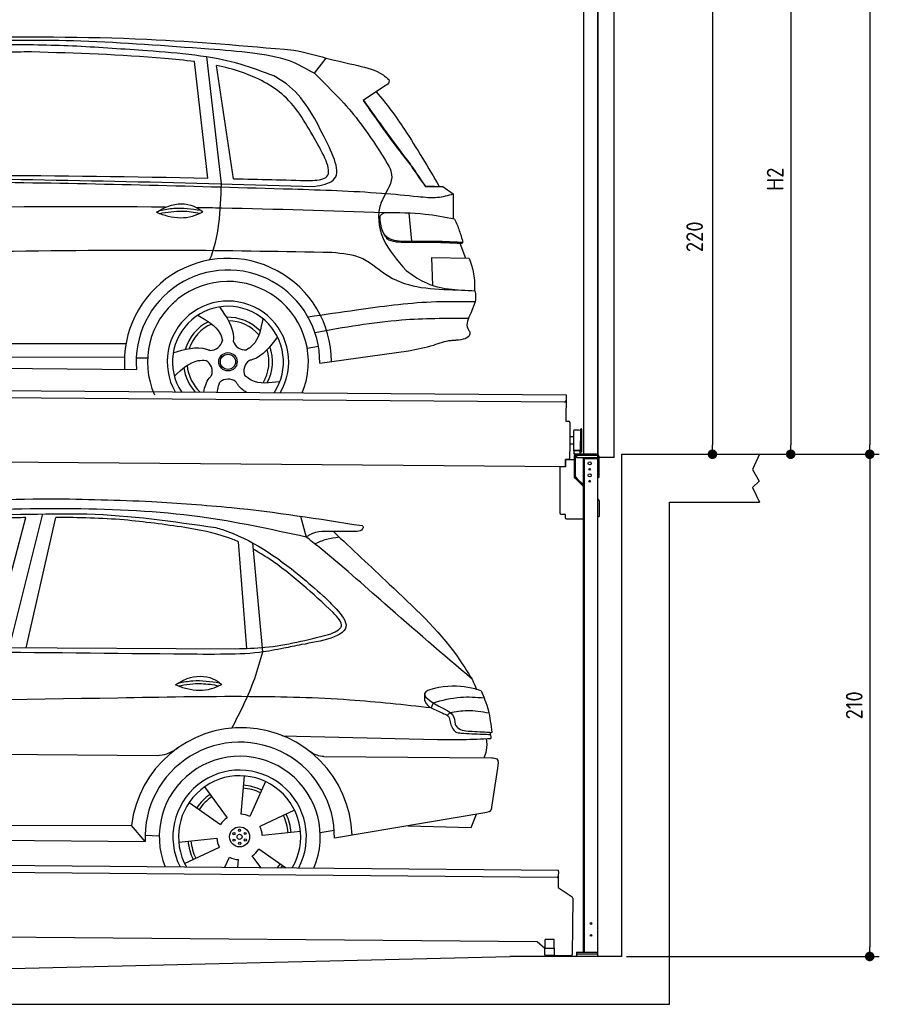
# Model space of a CAD drawing. Header units: millimetres. Extents: x -411 to 6777, y 0 to 6977.
# Tile 5 of 6: x 3183 to 6777, y 0 to 4117. Entities that reach past the tile are written whole.
import ezdxf

# ---------------------------------------------------------------- set-up
doc = ezdxf.new("R2010")
doc.units = ezdxf.units.MM
doc.layers.add('4', color=3, linetype='Continuous')
for name, color, linetype, lineweight in [('AM_0', 7, 'Continuous', 50), ('car', 10, 'Continuous', 25), ('Gebäude', 7, 'Continuous', 25), ('Plattform', 7, 'Continuous', 25), ('Ständer vorne', 7, 'Continuous', 25), ('Tor', 200, 'Continuous', 25)]:
    doc.layers.add(name, color=color, linetype=linetype, lineweight=lineweight)
doc.styles.get("Standard").update_dxf_attribs({"font": 'ISOCP.SHX'})
doc.dimstyles.new('GEN-ISO', dxfattribs={"dimscale": 20, "dimtxt": 3.5, "dimasz": 2, "dimexe": 2, "dimexo": 1, "dimgap": 1.5, "dimtad": 1, "dimdec": 1, "dimlfac": 0.1, "dimdsep": 46, "dimtxsty": 'STANDARD', "dimblk": 'PUNKT', "dimcen": 2, "dimclrd": 256, "dimclre": 256, "dimclrt": 2, "dimadec": 0, "dimazin": 0, "dimtp": 0.1, "dimtm": 0.1, "dimtfac": 0.71, "dimtdec": 1, "dimtmove": 2, "dimatfit": 3, "dimldrblk": 'PUNKT', "dimfxl": 2, "dimtolj": 1, "dimarcsym": 0})

# ---------------------------------------------------------------- blocks, each defined once
blk = doc.blocks.new('PUNKT')
at = {"layer": '4', "color": 0, "linetype": 'ByBlock'}
blk.add_line((-0.5, 0), (-1, 0), dxfattribs=at)
at = {"layer": '4', "color": 0, "linetype": 'ByBlock', "const_width": 0.5}
blk.add_lwpolyline([(-0.25, 0, 1), (0.25, 0, 1)], format="xyb", close=True, dxfattribs=at)
blk = doc.blocks.new('*D67')
at = {"layer": '4', "lineweight": -2, "transparency": 16777216}
for p, q in [((5720, 6200.6), (6776.9, 6200.6)), ((6736.9, 6160.6), (6736.9, 2340)), ((6195.4, 2300), (6776.9, 2300))]:
    blk.add_line(p, q, dxfattribs=at)
at = {"layer": 'Defpoints', "color": 0, "transparency": 16777216}
for p in [(5700, 6200.6), (6175.4, 2300), (6736.9, 2300)]:
    blk.add_point(p, dxfattribs=at)
at = {"layer": '4', "lineweight": -2, "transparency": 16777216, "xscale": 40, "yscale": 40, "zscale": 40}
for p, rotation in [((6736.9, 6200.6), 90), ((6736.9, 2300), 270)]:
    blk.add_blockref('PUNKT', p, dxfattribs=dict(at, rotation=rotation))
at = {"layer": '4', "color": 2, "transparency": 16777216, "insert": (6671.9, 4250.3), "char_height": 70, "attachment_point": 5, "rotation": 90}
blk.add_mtext('390', dxfattribs=at)
blk = doc.blocks.new('*D68')
at = {"layer": '4', "lineweight": -2, "transparency": 16777216}
for p, q in [((6295.4, 2300), (6776.9, 2300)), ((6736.9, 2260), (6736.9, 240)), ((5720, 200), (6776.9, 200))]:
    blk.add_line(p, q, dxfattribs=at)
at = {"layer": 'Defpoints', "color": 0, "transparency": 16777216}
for p in [(6275.4, 2300), (5700, 200), (6736.9, 200)]:
    blk.add_point(p, dxfattribs=at)
at = {"layer": '4', "lineweight": -2, "transparency": 16777216, "xscale": 40, "yscale": 40, "zscale": 40}
for p, rotation in [((6736.9, 2300), 90), ((6736.9, 200), 270)]:
    blk.add_blockref('PUNKT', p, dxfattribs=dict(at, rotation=rotation))
at = {"layer": '4', "color": 2, "transparency": 16777216, "insert": (6671.9, 1250), "char_height": 70, "attachment_point": 5, "rotation": 90}
blk.add_mtext('210', dxfattribs=at)
blk = doc.blocks.new('*D69')
at = {"layer": '4', "lineweight": -2, "transparency": 16777216}
for p, q in [((5920, 4600), (6446.5, 4600)), ((6406.5, 4560), (6406.5, 2340)), ((6295.4, 2300), (6446.5, 2300))]:
    blk.add_line(p, q, dxfattribs=at)
at = {"layer": 'Defpoints', "color": 0, "transparency": 16777216}
for p in [(5900, 4600), (6275.4, 2300), (6406.5, 2300)]:
    blk.add_point(p, dxfattribs=at)
at = {"layer": '4', "lineweight": -2, "transparency": 16777216, "xscale": 40, "yscale": 40, "zscale": 40}
for p, rotation in [((6406.5, 4600), 90), ((6406.5, 2300), 270)]:
    blk.add_blockref('PUNKT', p, dxfattribs=dict(at, rotation=rotation))
at = {"layer": '4', "color": 2, "transparency": 16777216, "insert": (6341.5, 3450), "char_height": 70, "attachment_point": 5, "rotation": 90}
blk.add_mtext('H2', dxfattribs=at)
blk = doc.blocks.new('*D71')
at = {"layer": '4', "lineweight": -2, "transparency": 16777216}
for p, q in [((5457.5, 4500), (6119.3, 4500)), ((6079.3, 4460), (6079.3, 2340)), ((6099.3, 2300), (6119.3, 2300))]:
    blk.add_line(p, q, dxfattribs=at)
at = {"layer": 'Defpoints', "color": 0, "transparency": 16777216}
for p in [(5437.5, 4500), (6079.3, 2300), (6079.3, 2300)]:
    blk.add_point(p, dxfattribs=at)
at = {"layer": '4', "lineweight": -2, "transparency": 16777216, "xscale": 40, "yscale": 40, "zscale": 40}
for p, rotation in [((6079.3, 4500), 90), ((6079.3, 2300), 270)]:
    blk.add_blockref('PUNKT', p, dxfattribs=dict(at, rotation=rotation))
at = {"layer": '4', "color": 2, "transparency": 16777216, "insert": (6004.7, 3209.2), "char_height": 70, "attachment_point": 5, "rotation": 90}
blk.add_mtext('220', dxfattribs=at)
blk = doc.blocks.new('UG Plattfrom Gl550')
at = {"layer": 'Plattform'}
for p, q in [((498.3, 603.8), (5435.1, 560.7)), ((5429.8, 530.7), (503, 573.7)), ((5434.9, 535.7), (5434.5, 488.2)), ((5435, 554.7), (5434.9, 535.7)), ((5435, 554.7), (5435.1, 560.7)), ((5434.5, 488.2), (5492.9, 448.7)), ((5495.1, 444.5), (5493, 208.2)), ((5347, 261.5), (621.4, 302.7)), ((5378.7, 233.7), (5347, 261.5)), ((5379.7, 235.2), (5380.1, 271.2)), ((5418.1, 270.8), (5380.1, 271.2)), ((5417.7, 234.8), (5418.1, 270.8)), ((5378.5, 205.2), (5378.7, 235.2)), ((5378.7, 235.2), (5418.7, 234.8)), ((5418.5, 204.8), (5418.7, 234.8)), ((5378.5, 205.2), (5418.5, 204.8)), ((5488, 203.2), (5414.8, 203.9))]:
    blk.add_line(p, q, dxfattribs=at)
for centre, radius, start, end in [((5429.9, 535.7), 5, 269.5, 359.5), ((5490.1, 444.5), 5, 359.5, 55.9134), ((5425.8, 243.8), 12, 227.6897, 228.0904), ((5488, 208.2), 5, 269.5, 359.5), ((5414.9, 208.9), 5, 232.6301, 269.5)]:
    blk.add_arc(centre, radius, start, end, dxfattribs=at)
blk = doc.blocks.new('Palette EG Gl550')
at = {"layer": 'Plattform'}
for p, q in [((429.5, 2587), (5467.3, 2548)), ((5462.1, 2518), (434.2, 2557)), ((5467.3, 2548), (5466.5, 2438)), ((5466.5, 2438), (5478.5, 2437.9)), ((5483.4, 2432.8), (5482.7, 2342.8)), ((5499.6, 2315.6), (5500.2, 2399.8)), ((5527.5, 2310.5), (5528.3, 2404.5)), ((5532.3, 2404.5), (5531.5, 2310.5)), ((5501.1, 2372.8), (5484.1, 2373)), ((5482.7, 2342.8), (5482.3, 2282.9)), ((5499.8, 2342.7), (5482.7, 2342.8)), ((5525.9, 2315), (5500.9, 2315)), ((5500.9, 2300), (5500.9, 2315)), ((5512.9, 2315), (5500.9, 2315)), ((5500.9, 2300), (5500.9, 2315)), ((5525.9, 2300), (5525.9, 2315)), ((5525.9, 2300), (5525.9, 2315)), ((5465, 2248), (341.7, 2287.7)), ((5465.2, 2278), (5465, 2248)), ((5465.2, 2278), (5477.2, 2277.9)), ((5477.2, 2277.9), (5465.2, 2278)), ((5500.9, 2300), (5525.9, 2300)), ((5525.9, 2300), (5500.9, 2300))]:
    blk.add_line(p, q, dxfattribs=at)
for centre, radius, start, end in [((5462.1, 2523), 5, 268.5823, 358.5607), ((5478.4, 2432.9), 5, 359.556, 89.556), ((5500.6, 2399.8), 0.4, 91.7323, 179.3444), ((5511.7, 2073.6), 326.8, 87.1739, 91.9438), ((5527.8, 2400.4), 0.4, 266.9623, 359.3444), ((5530.3, 2404.5), 2, 359.3444, 179.3444), ((5500, 2315.6), 0.4, 179.3444, 266.9565), ((5519.7, 3199.4), 884.4, 268.7196, 270.4008), ((5491.8, 3403.4), 1088.9, 271.795, 271.861), ((5527.2, 2314.6), 0.4, 359.556, 91.938), ((5529.5, 2310.5), 2, 179.3444, 359.3444), ((5477.3, 2282.9), 5, 269.556, 359.556)]:
    blk.add_arc(centre, radius, start, end, dxfattribs=at)
blk = doc.blocks.new('Car_UG')
at = {"layer": 'car'}
for p, q in [((3049.2, 1522.4), (3188.4, 2067.2)), ((3119.4, 1502.8), (3258.9, 2083.2)), ((3195.1, 1523.2), (3313.9, 2069.2)), ((4335.9, 2084.9), (4360.6, 1997.9)), ((4117.6, 1529.9), (4077.5, 1975.5)), ((4183.9, 1515.6), (4137.4, 1971.2)), ((2018.2, 1516.7), (4071.9, 1528)), ((4898.3, 1310.6), (4890.6, 1288.6)), ((4969.6, 1271), (4957.5, 1258.2)), ((4270.6, 1166.3), (4917.8, 1157)), ((1740.1, 1072.2), (3746.7, 1078.5)), ((4444, 1080.7), (5146, 1082.9)), ((5170.6, 1040), (5147.6, 876.4)), ((4111.2, 996.4), (4099.2, 836.6)), ((3946.4, 949.2), (4041.9, 820.4)), ((4200.6, 974.2), (4136.9, 827.1)), ((3882.4, 882.9), (4014.8, 792.6)), ((4324, 855.1), (4179.5, 785.6)), ((5119.5, 852.3), (4491.4, 739.8)), ((5062.9, 790.2), (5084.5, 846)), ((1832.9, 770.4), (3642.9, 784.6)), ((3701, 717.8), (3642.9, 784.6)), ((4799.7, 795), (5062.9, 790.2)), ((3700.2, 744), (3759.2, 742.7)), ((4349.4, 766.5), (4190.1, 748.2)), ((4431.8, 763.6), (4490.2, 772.9)), ((1770.2, 716.1), (3701, 717.8)), ((3840.9, 716.5), (4000.2, 734.8)), ((3866.3, 628), (4010.8, 697.5)), ((4184.6, 613.8), (4148.4, 662.6)), ((4287.7, 613.9), (4175.5, 690.5)), ((4035.1, 613.6), (4053.4, 655.9)), ((4088.6, 613.6), (4091.1, 646.4))]:
    blk.add_line(p, q, dxfattribs=at)
for centre, radius in [((4095.2, 741.5), 41.9), ((4071.2, 754.5), 4.46), ((4095.1, 741.5), 10.7), ((4094.4, 768.7), 4.46), ((4118.3, 755.7), 4.46), ((4072, 727.3), 4.46), ((4095.9, 714.3), 4.46), ((4119, 728.6), 4.46)]:
    blk.add_circle(centre, radius, dxfattribs=at)
for centre, radius, start, end in [((4102.8, 735.3), 462.5, 2.1852, 173.8782), ((4095.8, 741.9), 395.6, 359.6869, 183.4999), ((4095.8, 741.9), 336.7, 337.6776, 202.4775), ((4095.2, 741.5), 279.1, 332.8088, 207.3462), ((4095.2, 741.5), 255.4, 330.0358, 210.1193), ((4095.2, 741.5), 216.3, 65.4485, 86.5251), ((4095.2, 741.5), 216.3, 125.4485, 146.5251), ((4095.1, 741.5), 204, 125.3726, 146.5671), ((4095.1, 741.5), 204, 65.3726, 86.5671), ((4095.2, 741.5), 95.2, 64.034, 87.5844), ((4095.1, 741.5), 204, 5.3726, 26.5671), ((4095.1, 741.5), 216.3, 5.4485, 26.5251), ((4095.2, 741.5), 95.2, 124.034, 147.5844), ((4095.1, 741.5), 95.2, 4.034, 27.5844), ((4095.1, 741.5), 216.3, 185.4485, 206.5251), ((4095.1, 741.5), 204, 185.3726, 206.5671), ((4095.1, 741.5), 95.2, 184.034, 207.5844), ((4095.1, 741.5), 95.2, 304.034, 327.5844), ((4095.1, 741.5), 95.2, 244.034, 267.5844), ((4095.1, 741.5), 204, 321.2555, 326.5671), ((4095.1, 741.5), 216.3, 323.8482, 326.5251)]:
    blk.add_arc(centre, radius, start, end, dxfattribs=at)
for points, knots in [([(2673.6, 2101.7), (2688.3, 2103.8), (2892.1, 2133.3), (3240, 2153.3), (3572.3, 2144.1), (3713.5, 2140.2)], [0, 0, 0, 0, 44.363443, 617.827051, 1041.677324, 1041.677324, 1041.677324, 1041.677324]), ([(4360.6, 1997.9), (4212.5, 2028.4), (3890.5, 2094.7), (3371.9, 2112.1), (2931.5, 2097.6), (2671.4, 2060.7), (2598.4, 2050.4)], [0, 0, 0, 0, 452.969864, 984.660554, 1551.463157, 1772.575196, 1772.575196, 1772.575196, 1772.575196]), ([(3713.5, 2140.2), (3824.9, 2134), (4119.8, 2117.7), (4412.2, 2074.8), (4594.1, 2048)], [0, 0, 0, 0, 334.596694, 885.796742, 885.796742, 885.796742, 885.796742]), ([(3188.4, 2067.2), (3174.9, 2066.9), (3075.5, 2064.8), (2904.7, 2061.4), (2749, 2038.7), (2678.4, 2028.4)], [666.326512, 666.326512, 666.326512, 666.326512, 706.624571, 964.215873, 1178.205668, 1178.205668, 1178.205668, 1178.205668]), ([(2694.7, 2041.5), (2699.6, 2042.3), (2889.8, 2073.3), (3138.1, 2082), (3380.2, 2085), (3434.7, 2085.7)], [0, 0, 0, 0, 14.958905, 578.066478, 741.647169, 741.647169, 741.647169, 741.647169]), ([(3853, 2032.7), (3768.5, 2043.9), (3589.5, 2067.6), (3409.2, 2070), (3313.9, 2069.2)], [0, 0, 0, 0, 255.50817, 540.950796, 540.950796, 540.950796, 540.950796]), ([(3434.7, 2085.7), (3437.6, 2085.6), (3621.2, 2082.5), (3803.6, 2057.8), (3983, 2033.5)], [0, 0, 0, 0, 8.707457, 550.797583, 550.797583, 550.797583, 550.797583]), ([(4077.5, 1975.5), (4062.4, 1982), (3990.2, 2009.7), (3913.4, 2022.6), (3853, 2032.7)], [496.692868, 496.692868, 496.692868, 496.692868, 546.059875, 728.869941, 728.869941, 728.869941, 728.869941]), ([(3983, 2033.5), (3992.1, 2030.8), (4122.8, 1993.1), (4274.9, 1889.8), (4402.4, 1780.6), (4434, 1753.4)], [0, 0, 0, 0, 28.300877, 407.953602, 533.273686, 533.273686, 533.273686, 533.273686]), ([(4567.3, 2023.6), (4540.9, 2022.8), (4476.9, 2020.7), (4400.8, 2025.5), (4365, 2000.8), (4360.6, 1997.9)], [0, 0, 0, 0, 80.522652, 194.664465, 210.337598, 210.337598, 210.337598, 210.337598]), ([(4474.2, 2022.3), (4552.5, 1949.8), (4731.7, 1783.9), (4944.6, 1591.7), (5039.9, 1442.6), (5060.7, 1410)], [0, 0, 0, 0, 320.576675, 734.270248, 850.262502, 850.262502, 850.262502, 850.262502]), ([(4594.1, 2048), (4595.8, 2046.4), (4601.5, 2041.3), (4590, 2023.4), (4576.1, 2023.5), (4567.3, 2023.6)], [0, 0, 0, 0, 6.503563, 21.332115, 46.748977, 46.748977, 46.748977, 46.748977]), ([(5060.7, 1410), (4937.4, 1513.5), (4721.5, 1694.6), (4492.8, 1896.3), (4378.8, 1983.9), (4360.6, 1997.9)], [0, 0, 0, 0, 483.056147, 845.367922, 914.230443, 914.230443, 914.230443, 914.230443]), ([(4397.3, 1969.6), (4413.3, 1977.2), (4445.4, 1992.5), (4480.7, 1997.3), (4498.4, 1999.8)], [0, 0, 0, 0, 52.794285, 106.128892, 106.128892, 106.128892, 106.128892]), ([(4477.3, 1683.1), (4391, 1761.8), (4285.5, 1857.9), (4162.9, 1932.5), (4140.1, 1944.9)], [0, 0, 0, 0, 349.622047, 427.224064, 427.224064, 427.224064, 427.224064]), ([(4434, 1753.4), (4448.8, 1739.2), (4484.5, 1704.7), (4586.9, 1590.1), (4379.5, 1555.8), (4295.1, 1537.1), (4272.3, 1532)], [0, 0, 0, 0, 64.508303, 155.959603, 359.557587, 434.696523, 434.696523, 434.696523, 434.696523]), ([(4458.1, 1590.9), (4483.4, 1601.3), (4534.4, 1622.3), (4496.5, 1662.7), (4477.3, 1683.1)], [0, 0, 0, 0, 64.897781, 131.027998, 131.027998, 131.027998, 131.027998]), ([(4071.9, 1528), (4112.5, 1529.5), (4243.4, 1534.4), (4370.4, 1567.8), (4458.1, 1590.9)], [0, 0, 0, 0, 121.545303, 392.179354, 392.179354, 392.179354, 392.179354]), ([(4272.3, 1532), (4238.6, 1525.2), (4151.2, 1507.4), (3996.6, 1502.9), (3876.9, 1502.8), (3811.9, 1502.7)], [0, 0, 0, 0, 103.03135, 267.243941, 462.405232, 462.405232, 462.405232, 462.405232]), ([(4058.7, 1195.7), (4092.8, 1264.2), (4144, 1367.4), (4173.9, 1478.4), (4183.9, 1515.6)], [0, 0, 0, 0, 228.776239, 344.156953, 344.156953, 344.156953, 344.156953]), ([(3820.1, 1374.7), (3836.1, 1384.5), (3882.2, 1412.9), (3960.6, 1416.3), (4001.7, 1386.9), (4013.7, 1378.2)], [0, 0, 0, 0, 56.386158, 162.852709, 206.792536, 206.792536, 206.792536, 206.792536]), ([(3820.1, 1374.7), (3836.1, 1368.8), (3884.3, 1351.8), (3955.1, 1349.6), (3999.8, 1371.4), (4013.7, 1378.2)], [5.208578, 5.208578, 5.208578, 5.208578, 44.198582, 121.455021, 156.55166, 156.55166, 156.55166, 156.55166]), ([(3831.8, 1370.5), (3864.2, 1375.9), (3920.8, 1385.4), (3977.2, 1376.6), (4001.3, 1372.3)], [0, 0, 0, 0, 73.878693, 129.282646, 129.282646, 129.282646, 129.282646]), ([(3833.7, 1383), (3853.2, 1386.9), (3909.6, 1397.4), (3966.9, 1390.2), (4004.3, 1384.9)], [7.57653, 7.57653, 7.57653, 7.57653, 52.544532, 137.659237, 137.659237, 137.659237, 137.659237]), ([(5099.2, 1362.9), (5063.2, 1372.1), (4992.3, 1390.4), (4805.8, 1355.3), (4908.8, 1303.6), (4960.9, 1277.5)], [0, 0, 0, 0, 123.107987, 242.156921, 363.520645, 363.520645, 363.520645, 363.520645]), ([(5099.2, 1362.9), (5110.2, 1336.4), (5133.4, 1280.6), (5140.7, 1220.6), (5144.6, 1189)], [0, 0, 0, 0, 85.533017, 180.427109, 180.427109, 180.427109, 180.427109]), ([(4890.6, 1288.6), (4777.2, 1299.9), (4524.7, 1325.1), (4086.9, 1331.2), (2954.4, 1298.1), (1961.1, 1279.8), (1151.4, 1264.8)], [0, 0, 0, 0, 341.879851, 760.963773, 1312.001547, 3741.308129, 3741.308129, 3741.308129, 3741.308129]), ([(4862.9, 1319.5), (4865.2, 1314.5), (4874.7, 1293.5), (4909.3, 1280.6), (4934.5, 1269.4), (4944.4, 1265)], [0, 0, 0, 0, 16.389871, 67.796127, 100.528992, 100.528992, 100.528992, 100.528992]), ([(4898.3, 1310.6), (4936.2, 1321), (5006.1, 1340.2), (5078.4, 1335.2), (5111.5, 1332.8)], [0, 0, 0, 0, 116.874908, 215.743745, 215.743745, 215.743745, 215.743745]), ([(4960.9, 1277.5), (4968.3, 1272.2), (4986.9, 1258.9), (4989.7, 1235.6), (4991.3, 1221.5)], [0, 0, 0, 0, 26.318616, 66.284673, 66.284673, 66.284673, 66.284673]), ([(4969.6, 1271), (4993.5, 1274.9), (5047.4, 1283.8), (5101.5, 1275.3), (5131.6, 1270.6)], [0, 0, 0, 0, 72.240439, 162.98683, 162.98683, 162.98683, 162.98683]), ([(4944.4, 1265), (4951.5, 1261.9), (4966.4, 1255.3), (4968.7, 1239.1), (4969.9, 1230.6)], [0, 0, 0, 0, 21.842303, 45.682515, 45.682515, 45.682515, 45.682515]), ([(4969.9, 1230.6), (4971.3, 1226.9), (4976.6, 1212.2), (4987.9, 1187), (5008.8, 1185.3), (5017.3, 1184.6)], [0, 0, 0, 0, 11.944086, 47.503692, 71.615823, 71.615823, 71.615823, 71.615823]), ([(4991.3, 1221.5), (4994.4, 1216.8), (5009.2, 1193.9), (5071.6, 1192.8), (5118.3, 1190.3), (5144.6, 1189)], [0, 0, 0, 0, 16.485849, 80.052138, 161.961551, 161.961551, 161.961551, 161.961551]), ([(4917.8, 1157), (4953.4, 1157.1), (5028, 1157.2), (5102.4, 1161.4), (5141.4, 1163.6)], [0, 0, 0, 0, 106.769841, 223.734473, 223.734473, 223.734473, 223.734473]), ([(5017.3, 1184.6), (5047, 1183.3), (5087.6, 1181.6), (5128.2, 1180.5), (5139.1, 1180.2)], [0, 0, 0, 0, 89.235627, 121.835134, 121.835134, 121.835134, 121.835134]), ([(5113.8, 1082.8), (5117.8, 1092.8), (5128.1, 1118.3), (5125.3, 1145.8), (5123.5, 1162.6)], [0, 0, 0, 0, 32.021295, 81.392264, 81.392264, 81.392264, 81.392264]), ([(3746.7, 1078.5), (3760.6, 1080), (3792.1, 1083.3), (3818.5, 1101.2), (3833.3, 1111.2)], [0, 0, 0, 0, 41.31295, 93.783848, 93.783848, 93.783848, 93.783848]), ([(4444, 1080.7), (4434.2, 1081.8), (4410.6, 1084.4), (4390.9, 1098), (4379.4, 1105.9)], [0, 0, 0, 0, 29.123879, 70.238093, 70.238093, 70.238093, 70.238093]), ([(5146, 1082.9), (5154, 1082.2), (5176.2, 1080.2), (5172.8, 1055.8), (5170.6, 1040)], [0, 0, 0, 0, 21.151799, 59.232385, 59.232385, 59.232385, 59.232385]), ([(5147.6, 876.4), (5146.4, 870.2), (5143.5, 855.6), (5128.3, 853.5), (5119.5, 852.3)], [0, 0, 0, 0, 17.391955, 40.853649, 40.853649, 40.853649, 40.853649])]:
    blk.add_open_spline(points, degree=3, knots=knots, dxfattribs=at)
for points in [[(3811.9, 1502.7), (3190.9, 1502.8), (2569.9, 1502.9), (1948.9, 1503)], [(5060.7, 1410), (5067, 1396), (5073.2, 1382), (5079.3, 1367.9)], [(4862.1, 1344.7), (4862.4, 1336.3), (4862.6, 1327.9), (4862.9, 1319.5)], [(5137.6, 1189.4), (5139.1, 1180.8), (5140.3, 1172.2), (5141.4, 1163.6)]]:
    blk.add_open_spline(points, degree=3, dxfattribs=at)
blk = doc.blocks.new('Car_EG')
at = {"layer": 'car'}
for p, q in [((3942.6, 3485.3), (3883.6, 3971.9)), ((3999.8, 3462), (3934.3, 3991.9)), ((4049.9, 3483.7), (3975.3, 3956.9)), ((4384.7, 3927.1), (4433.5, 3990.6)), ((4682.5, 3878.1), (4589.5, 3814.8)), ((4890, 3458.3), (4910.1, 3458.3)), ((4852.1, 3457.4), (4910.5, 3457.7)), ((4855, 3458.2), (4890, 3458.3)), ((4910.5, 3457.7), (4925, 3458.1)), ((4925, 3458.1), (4969.4, 3427.2)), ((4969.4, 3427.2), (4969.4, 3323.1)), ((4783.5, 3345.1), (4795.8, 3228.1)), ((4998.4, 3221.3), (5022.8, 3158.4)), ((5037.6, 3158.3), (4879.8, 3159.6)), ((4879.8, 3159.6), (4885.1, 3044.3)), ((5064.2, 2976.3), (5046.1, 2928.9)), ((1740.5, 2779.3), (3605.8, 2790.6)), ((4363.7, 2777.2), (4410.5, 2786.1)), ((4416.7, 2715.6), (4787.5, 2770.1)), ((1741.7, 2725.9), (3599.8, 2733.6)), ((3648.9, 2732.1), (3696.6, 2731.5)), ((1693, 2686), (3650.2, 2682.3))]:
    blk.add_line(p, q, dxfattribs=at)
for radius in [38.2, 31.6]:
    blk.add_circle((4032.7, 2718), radius, dxfattribs=at)
for centre, radius, start, end in [((4032.7, 2717.4), 433.1, 0.713, 184.6115), ((4032.7, 2717.4), 384, 359.7282, 185.2384), ((4032.7, 2717.4), 336.4, 337.7995, 204.4935), ((4032.7, 2718), 254, 329.8221, 210.1779), ((4032.7, 2718), 231.9, 326.5904, 213.4096), ((4032.7, 2718), 186.2, 116.2626, 164.3912), ((4032.7, 2718), 186.2, 44.2633, 92.4011), ((4032.7, 2718), 171.5, 41.5902, 89.736), ((4032.7, 2718), 171.5, 113.5905, 161.7257), ((3957.6, 2817.5), 52.3, 268.6722, 348.431), ((4104.1, 2820.1), 52.3, 196.6722, 276.431), ((4032.7, 2718), 171.5, 329.577, 17.7302), ((4032.7, 2718), 186.2, 332.2513, 20.3964), ((3914.9, 2677.3), 52.3, 340.6722, 60.431), ((4151.9, 2681.6), 52.3, 124.6722, 204.431), ((4032.7, 2718), 186.2, 188.2502, 223.2875), ((4032.7, 2718), 171.5, 185.5775, 228.1156), ((4035, 2593.3), 52.3, 52.6722, 132.431)]:
    blk.add_arc(centre, radius, start, end, dxfattribs=at)
for points, knots in [([(3391.1, 4032.7), (3294.5, 4035.1), (3064.1, 4040.8), (2759.8, 4021.2), (2552.3, 4005.9), (2478.2, 4000.4)], [0, 0, 0, 0, 289.925788, 691.034976, 914.075582, 914.075582, 914.075582, 914.075582]), ([(2526.1, 4023.5), (2656.1, 4033.3), (2949.1, 4055.4), (3422.1, 4061.7), (3824, 4033.3), (4067.8, 4017.8), (4125.5, 4011)], [0, 0, 0, 0, 391.04113, 881.651907, 1416.366113, 1602.404452, 1602.404452, 1602.404452, 1602.404452]), ([(2900.7, 4066.6), (3161.9, 4070.3), (3628.3, 4076.8), (4093.2, 4039.6), (4297.8, 4023.3)], [0, 0, 0, 0, 783.131876, 1398.451598, 1398.451598, 1398.451598, 1398.451598]), ([(3883.6, 3971.9), (3841.9, 3977.3), (3614.6, 3997.6), (3386.9, 4003), (3201.3, 4007.3)], [637.56261, 637.56261, 637.56261, 637.56261, 763.549902, 1320.810124, 1320.810124, 1320.810124, 1320.810124]), ([(4214.9, 3914.6), (4169.6, 3931.3), (4000.1, 3993.8), (3718.7, 4014.5), (3489.1, 4027.3), (3391.1, 4032.7)], [0, 0, 0, 0, 144.38685, 540.679923, 835.691207, 835.691207, 835.691207, 835.691207]), ([(4125.5, 4011), (4177.8, 4003.9), (4269.5, 3991.4), (4350, 3946.5), (4384.7, 3927.1)], [0, 0, 0, 0, 156.409573, 274.497028, 274.497028, 274.497028, 274.497028]), ([(4394.4, 3641.5), (4355, 3710.9), (4281.5, 3840.5), (4111.5, 3923.5), (4010.6, 3949.6), (3975.3, 3956.9)], [0, 0, 0, 0, 233.684399, 436.644927, 544.706034, 544.706034, 544.706034, 544.706034]), ([(4433.5, 3990.6), (4477.2, 3980.7), (4557.4, 3962.6), (4651.8, 3941.1), (4688.3, 3909.7), (4696.1, 3903)], [0, 0, 0, 0, 135.791183, 248.765766, 279.520552, 279.520552, 279.520552, 279.520552]), ([(4427.7, 3661.6), (4384.2, 3745.2), (4330.6, 3848.2), (4233.2, 3904.1), (4214.9, 3914.6)], [0, 0, 0, 0, 271.559773, 334.41549, 334.41549, 334.41549, 334.41549]), ([(4384.7, 3927.1), (4445.9, 3868.1), (4567.1, 3751.3), (4656.6, 3608.9), (4700.9, 3538.4)], [0, 0, 0, 0, 254.089873, 502.76226, 502.76226, 502.76226, 502.76226]), ([(4696.1, 3903), (4696.9, 3899.2), (4698.9, 3888.4), (4689, 3882.1), (4682.5, 3878.1)], [0, 0, 0, 0, 10.855432, 30.979101, 30.979101, 30.979101, 30.979101]), ([(4643.4, 3851.5), (4687.4, 3803.9), (4783, 3670.3), (4864.1, 3536.7), (4910.5, 3457.7)], [395.653943, 395.653943, 395.653943, 395.653943, 587.122502, 864.540302, 864.540302, 864.540302, 864.540302]), ([(4589.5, 3814.8), (4640.4, 3743.2), (4704.5, 3653.1), (4773.6, 3566.8), (4787.8, 3549)], [0, 0, 0, 0, 263.425265, 331.664547, 331.664547, 331.664547, 331.664547]), ([(4591, 3815.8), (4622.7, 3772), (4680.2, 3692.4), (4739.2, 3614), (4765.7, 3578.8)], [0, 0, 0, 0, 162.25725, 294.477825, 294.477825, 294.477825, 294.477825]), ([(4370.7, 3478.3), (4396.3, 3480.3), (4482.3, 3486.9), (4430.6, 3577.8), (4394.4, 3641.5)], [0, 0, 0, 0, 66.110822, 221.440769, 221.440769, 221.440769, 221.440769]), ([(4388.1, 3454.1), (4419.3, 3460.1), (4520.1, 3479.5), (4465.4, 3587.2), (4427.7, 3661.6)], [0, 0, 0, 0, 83.009931, 268.207531, 268.207531, 268.207531, 268.207531]), ([(4765.7, 3578.8), (4773.3, 3570), (4783.5, 3558.2), (4792.1, 3545.3), (4794.2, 3542)], [0, 0, 0, 0, 34.815048, 46.557672, 46.557672, 46.557672, 46.557672]), ([(4787.8, 3549), (4798.4, 3533.3), (4819.3, 3502.4), (4841.2, 3472.2), (4852.1, 3457.4)], [0, 0, 0, 0, 56.812879, 111.923736, 111.923736, 111.923736, 111.923736]), ([(4700.9, 3538.4), (4705.3, 3527.5), (4722.9, 3483.5), (4678.8, 3421.7), (4656.9, 3359.9), (4657.9, 3328.7), (4658.2, 3317.6)], [0, 0, 0, 0, 34.097953, 138.175108, 197.887596, 230.983362, 230.983362, 230.983362, 230.983362]), ([(1828.7, 3450), (2122.7, 3454.9), (2546.2, 3461.9), (3368.5, 3462), (3896.6, 3450.9), (4295.2, 3442.6)], [0, 0, 0, 0, 882.102268, 1270.770708, 2466.750946, 2466.750946, 2466.750946, 2466.750946]), ([(1832.4, 3461.3), (2161, 3467.2), (3012.9, 3482.6), (3864.8, 3465), (4388.1, 3454.1)], [0, 0, 0, 0, 985.739727, 2555.887054, 2555.887054, 2555.887054, 2555.887054]), ([(4836.1, 3481), (4841.1, 3474.2), (4846.3, 3467), (4851.5, 3459.8), (4852.4, 3458.4), (4853.8, 3458.3), (4855, 3458.2)], [0, 0, 0, 0, 25.300776, 26.442713, 27.003963, 30.176579, 30.176579, 30.176579, 30.176579]), ([(4295.2, 3442.6), (4420.4, 3439.7), (4596.5, 3435.6), (4772, 3419.9), (4822.8, 3415.3)], [0, 0, 0, 0, 375.490289, 528.429148, 528.429148, 528.429148, 528.429148]), ([(4822.8, 3415.3), (4849.8, 3412.6), (4899.5, 3407.6), (4947.5, 3421), (4969.4, 3427.2)], [0, 0, 0, 0, 80.452469, 148.273091, 148.273091, 148.273091, 148.273091]), ([(3729.1, 3340.6), (3745.1, 3350.4), (3791.3, 3378.8), (3869.7, 3382.2), (3910.8, 3352.8), (3922.8, 3344.2)], [0, 0, 0, 0, 56.386158, 162.852709, 206.792536, 206.792536, 206.792536, 206.792536]), ([(3729.1, 3340.6), (3745.2, 3334.7), (3793.3, 3317.7), (3864.2, 3315.5), (3908.8, 3337.3), (3922.8, 3344.2)], [5.208578, 5.208578, 5.208578, 5.208578, 44.198582, 121.455021, 156.55166, 156.55166, 156.55166, 156.55166]), ([(3740.8, 3336.4), (3773.2, 3341.8), (3829.8, 3351.3), (3886.2, 3342.5), (3910.4, 3338.2)], [0, 0, 0, 0, 73.878693, 129.282646, 129.282646, 129.282646, 129.282646]), ([(3742.7, 3348.9), (3762.2, 3352.8), (3818.6, 3363.3), (3875.9, 3356.1), (3913.4, 3350.8)], [7.57653, 7.57653, 7.57653, 7.57653, 52.544532, 137.659237, 137.659237, 137.659237, 137.659237]), ([(4682.3, 3346), (4455.7, 3351.6), (4194.1, 3358.1), (3932.4, 3360.9), (3897.3, 3361.2)], [0, 0, 0, 0, 679.940772, 785.142685, 785.142685, 785.142685, 785.142685]), ([(4682.3, 3346), (4675.1, 3342.7), (4661.3, 3336.5), (4662.7, 3321.7), (4663.3, 3314.6)], [0, 0, 0, 0, 21.276303, 40.575349, 40.575349, 40.575349, 40.575349]), ([(4975.7, 3322), (4934.9, 3329.3), (4837.9, 3346.6), (4739.3, 3346.2), (4682.3, 3346)], [0, 0, 0, 0, 124.191927, 294.878966, 294.878966, 294.878966, 294.878966]), ([(4658.2, 3317.6), (4658.9, 3310.4), (4661.4, 3283.3), (4686.4, 3203.3), (4737.7, 3146.9), (4775.3, 3105.4)], [0, 0, 0, 0, 21.786395, 81.634094, 246.747403, 246.747403, 246.747403, 246.747403]), ([(4663.3, 3314.6), (4666.3, 3293.1), (4670.6, 3262.1), (4707, 3234), (4749.8, 3227), (4783.1, 3227.8), (4802.2, 3228.3)], [0, 0, 0, 0, 61.688141, 88.915796, 131.377114, 188.888446, 188.888446, 188.888446, 188.888446]), ([(4975.7, 3322), (4982.8, 3306.1), (4996.8, 3274.7), (5006.2, 3241.6), (5010.9, 3225.2)], [0, 0, 0, 0, 52.081574, 103.113227, 103.113227, 103.113227, 103.113227]), ([(4682.1, 3255.8), (4686.1, 3248.4), (4693.5, 3234.8), (4712.8, 3228.8), (4729.1, 3225.4), (4744.2, 3224.7), (4754.9, 3224.3), (4759.8, 3224.1)], [0, 0, 0, 0, 24.299806, 44.374389, 57.433548, 74.613131, 89.537932, 89.537932, 89.537932, 89.537932]), ([(4759.8, 3224.1), (4784.1, 3224.2), (4833.7, 3224.3), (4896.6, 3225.1), (4946.6, 3223.3), (4971.1, 3222.5), (4982.4, 3222.1)], [0, 0, 0, 0, 72.676028, 148.847009, 188.713602, 222.633888, 222.633888, 222.633888, 222.633888]), ([(4802.2, 3228.3), (4842.8, 3229.1), (4912.4, 3230.4), (4981.9, 3226.7), (5010.9, 3225.2)], [0, 0, 0, 0, 121.811128, 208.751004, 208.751004, 208.751004, 208.751004]), ([(4982.4, 3222.1), (4986, 3222), (4993.1, 3221.6), (5000.2, 3221.2), (5003.8, 3221)], [0, 0, 0, 0, 10.705348, 21.344027, 21.344027, 21.344027, 21.344027]), ([(5003.8, 3221), (5005.5, 3221), (5008.8, 3220.9), (5010.2, 3223.8), (5010.9, 3225.2)], [0, 0, 0, 0, 4.798676, 8.977894, 8.977894, 8.977894, 8.977894]), ([(1466.3, 3118.1), (1709.7, 3127.3), (2507.6, 3156.9), (3506.8, 3189.1), (4262.6, 3181.5), (4463.6, 3179.4)], [651.356687, 651.356687, 651.356687, 651.356687, 1382.168851, 3046.715693, 3649.598352, 3649.598352, 3649.598352, 3649.598352]), ([(4463.6, 3179.4), (4508.7, 3175.6), (4598.7, 3167.9), (4739.2, 3031.5), (4887.5, 3028.4), (4990, 3026.3)], [0, 0, 0, 0, 132.089839, 263.241357, 556.137776, 556.137776, 556.137776, 556.137776]), ([(5037.6, 3158.3), (5045.3, 3136.9), (5061.1, 3093.3), (5061.5, 3046.8), (5061.7, 3023.1)], [0, 0, 0, 0, 67.622491, 138.154699, 138.154699, 138.154699, 138.154699]), ([(4775.3, 3105.4), (4799.8, 3088), (4883.3, 3028.5), (4988.2, 3025.3), (5062.3, 3023.1)], [0, 0, 0, 0, 89.012732, 303.591941, 303.591941, 303.591941, 303.591941]), ([(5064.2, 2976.3), (5002.8, 2976.7), (4836.8, 2977.7), (4604.5, 2943.5), (4433.9, 2917.5), (4366.5, 2907.2)], [0, 0, 0, 0, 184.056968, 497.583163, 702.083529, 702.083529, 702.083529, 702.083529]), ([(3995.6, 2946.9), (4025.2, 2905.5), (4057.8, 2859.8), (4054.6, 2809.8), (4054, 2805.1)], [0, 0, 0, 0, 140.862207, 155.3883, 155.3883, 155.3883, 155.3883]), ([(5046.1, 2928.9), (5035.6, 2906), (5023.1, 2878.8), (5038.8, 2857.1), (5041.3, 2853.6)], [0, 0, 0, 0, 65.64359, 78.298126, 78.298126, 78.298126, 78.298126]), ([(3904.9, 2911.5), (3942.6, 2890.8), (3990.9, 2864.3), (4006.4, 2817.7), (4008.9, 2806.9)], [0, 0, 0, 0, 119.179133, 152.627431, 152.627431, 152.627431, 152.627431]), ([(4177.3, 2899.3), (4169.3, 2857), (4159, 2802.9), (4119.5, 2773.8), (4110, 2768.1)], [0, 0, 0, 0, 119.179133, 152.546972, 152.546972, 152.546972, 152.546972]), ([(5036.7, 2907.2), (4943.3, 2906.2), (4727.8, 2903.9), (4515.9, 2865.1), (4396, 2841.8)], [0, 0, 0, 0, 279.844829, 645.252119, 645.252119, 645.252119, 645.252119]), ([(5041.3, 2853.6), (5042.1, 2849.2), (5046.5, 2822.8), (5013, 2818.6), (4985.1, 2815.1)], [0, 0, 0, 0, 12.782787, 75.656378, 75.656378, 75.656378, 75.656378]), ([(4239, 2824), (4208.7, 2783.1), (4175.4, 2737.9), (4126.8, 2725.5), (4122.1, 2724.6)], [0, 0, 0, 0, 140.862207, 155.444261, 155.444261, 155.444261, 155.444261]), ([(4787.6, 2770.1), (4823, 2776.8), (4882.7, 2788), (4946.5, 2815.5), (4978.3, 2815.2), (4985.1, 2815.1)], [0, 0, 0, 0, 108.214368, 182.603927, 203.112583, 203.112583, 203.112583, 203.112583]), ([(3803.5, 2753.4), (3852, 2768.8), (3905.5, 2785.7), (3952.1, 2767.2), (3956.4, 2765.2)], [0, 0, 0, 0, 140.862207, 155.442461, 155.442461, 155.442461, 155.442461]), ([(3809.1, 2656.2), (3840.4, 2685.7), (3880.6, 2723.5), (3929.7, 2723.8), (3940.7, 2722.8)], [0, 0, 0, 0, 119.179133, 152.616634, 152.616634, 152.616634, 152.616634]), ([(3932.7, 2590.3), (3936.4, 2612), (3944.5, 2636.7), (3961, 2656.6), (3964.3, 2660.1)], [75.258677, 75.258677, 75.258677, 75.258677, 140.862207, 155.531654, 155.531654, 155.531654, 155.531654]), ([(4111.1, 2590.3), (4096.6, 2599.1), (4080.3, 2612.8), (4068.9, 2630.8), (4066.6, 2635)], [89.202761, 89.202761, 89.202761, 89.202761, 140.862207, 155.53262, 155.53262, 155.53262, 155.53262]), ([(4249.8, 2636.5), (4207.4, 2630.1), (4153.6, 2622.1), (4112.9, 2653.3), (4104.3, 2660)], [0, 0, 0, 0, 119.179133, 151.2485, 151.2485, 151.2485, 151.2485]), ([(3989.4, 2590.3), (3989.6, 2593.9), (3991.1, 2607.8), (3996, 2621.7), (3999.7, 2631.9)], [107.857422, 107.857422, 107.857422, 107.857422, 119.179133, 151.284708, 151.284708, 151.284708, 151.284708])]:
    blk.add_open_spline(points, degree=3, knots=knots, dxfattribs=at)
for points in [[(3201.3, 4007.3), (3161.2, 4006.6), (3121.1, 4005.8), (3081, 4004.9)], [(4297.8, 4023.3), (4343.8, 4013.9), (4389.9, 4004.6), (4433.5, 3990.6)], [(4794.2, 3542), (4808.2, 3521.7), (4822.2, 3501.4), (4836.1, 3481)], [(3011.6, 3489.7), (3321.9, 3491.5), (3632.3, 3489.6), (3942.6, 3485.3)], [(3952.6, 3143.1), (3993.4, 3236.5), (3996.6, 3349.2), (3999.8, 3462)], [(4049.9, 3483.7), (4156.8, 3482.1), (4263.7, 3480.2), (4370.7, 3478.3)], [(3767.1, 3362), (3451.6, 3363.3), (3136, 3359.5), (2820.5, 3352.2)], [(5062.3, 3023.1), (5068.2, 3006.4), (5064.8, 2989.7), (5064.2, 2976.3)], [(3797.6, 2958.1), (3804.9, 2964.5), (3812.2, 2971), (3819.4, 2977.5)]]:
    blk.add_open_spline(points, degree=3, dxfattribs=at)
blk = doc.blocks.new('Ständer_vornr_GT210')
at = {"layer": 'Ständer vorne'}
for p, q in [((5465, 2248), (5465.2, 2278)), ((5465.2, 2278), (5501, 2277.7)), ((5501, 2290), (5501, 2207.2)), ((5506.1, 2207.2), (5506.1, 2290)), ((5595, 2300), (5511, 2300)), ((5595.1, 2295), (5511.1, 2295)), ((5511.2, 2295), (5511.2, 2287)), ((5511.2, 2287), (5600, 2287)), ((5540, 218), (5540, 2287)), ((5540, 2282), (5600, 2282)), ((5545, 218), (5545, 2282)), ((5600, 200), (5600, 2290)), ((5605, 2204), (5605, 2290)), ((5441, 2248.2), (5441, 2055)), ((5441, 2248.2), (5465, 2248)), ((5510.3, 2193.9), (5504.1, 2200)), ((5507.6, 2203.7), (5512.7, 2198.6)), ((5510.3, 2193.9), (5539.8, 2165)), ((5512.7, 2198.6), (5540, 2171.8)), ((5600, 2204), (5605, 2204)), ((5600, 2114), (5602, 2112.1)), ((5605, 2104.9), (5605, 2040)), ((5446, 2050), (5461.5, 2050)), ((5464, 2047.5), (5464, 2035)), ((5469, 2030), (5540, 2030)), ((5600, 2040), (5605, 2040)), ((5511, 218), (5600, 218)), ((5511, 218), (5511, 200)), ((5600, 210), (5511, 210)), ((5600, 200), (5511, 200))]:
    blk.add_line(p, q, dxfattribs=at)
for centre, radius in [((5566, 2262), 6.5), ((5566, 2237), 3.7), ((5566, 2212), 6.5), ((5566, 2187), 3.7), ((5571.4, 338), 3.7), ((5571.4, 288), 3.7)]:
    blk.add_circle(centre, radius, dxfattribs=at)
for centre, radius, start, end in [((5511.1, 2289.9), 10.1, 90.1445, 179.6512), ((5511.1, 2290), 5, 90, 180), ((5595, 2290), 10, 0, 90), ((5595, 2290), 5, 0, 90), ((5511.1, 2207.2), 10.1, 180, 225.5525), ((5511.1, 2207.2), 5, 179.6711, 225.5525), ((5595, 2104.9), 10, 0, 45.8814), ((5446, 2055), 5, 180, 270), ((5461.5, 2047.5), 2.5, 0, 90), ((5469, 2035), 5, 180, 270)]:
    blk.add_arc(centre, radius, start, end, dxfattribs=at)
blk = doc.blocks.new('Ständer vorne ab 340')
at = {"layer": 'Ständer vorne'}
for p, q in [((5240, 5432), (5240, 5132)), ((5490, 5432), (5240, 5432)), ((5490, 5412), (5490, 5432)), ((5540, 5412), (5490, 5412)), ((5540, 5182), (5540, 5412)), ((5540.2, 5312), (5539.8, 5312)), ((5540, 5312), (5540, 2300)), ((5600, 5312), (5540, 5312)), ((5600, 2298.7), (5600, 5312)), ((5490, 5132), (5490, 5182)), ((5490, 5182), (5540, 5182)), ((5240, 5132), (5490, 5132)), ((5540, 5027.4), (5540, 5028.4)), ((5511.2, 2295), (5511.2, 2287)), ((5595.1, 2295), (5511.2, 2295)), ((5511.2, 2287), (5600, 2287)), ((5600, 2287), (5600, 2290))]:
    blk.add_line(p, q, dxfattribs=at)
blk = doc.blocks.new('Tor ab 370 Gebäude')
at = {"layer": 'Tor'}
for p, q in [((5465.6, 5664.5), (5465.6, 5963)), ((5465.6, 5963), (5668, 5963)), ((5668, 2287), (5668, 5963)), ((5557, 5664.5), (5465.6, 5664.5)), ((5557, 5664.5), (5557, 5363)), ((5562, 5357.1), (5600, 5357)), ((5600, 5192), (5600, 5357)), ((5600, 5192), (5590, 5192)), ((5600, 5192), (5600, 2287)), ((5600, 2287), (5600, 5192)), ((5668, 2287), (5600, 2287))]:
    blk.add_line(p, q, dxfattribs=at)
blk.add_arc((5563, 5363), 6, 180, 260.4059, dxfattribs=at)
blk = doc.blocks.new('Gebäude_390_GT210')
at = {"layer": 'Gebäude'}
for p, q in [((5700, 2300), (6275.4, 2300)), ((6275.4, 2300), (6246.4, 2235.9)), ((6246.4, 2235.9), (6274.3, 2188)), ((6274.3, 2188), (6246.4, 2161)), ((6246.4, 2161), (6275.4, 2100)), ((5900, 0), (5900, 2100)), ((5900, 2100), (6275.4, 2100)), ((3000, 146.1), (5231.6, 200)), ((5700, 200), (5231.6, 200)), ((0, 0), (5900, 0))]:
    blk.add_line(p, q, dxfattribs=at)
blk.add_lwpolyline([(5700, 200), (5700, 200), (5700, 2300)], dxfattribs=at)

msp = doc.modelspace()

# ---------------------------------------------------------------- block references
for name in ['Gebäude_390_GT210', 'Palette EG Gl550', 'Ständer_vornr_GT210', 'UG Plattfrom Gl550']:
    msp.add_blockref(name, (0, 0))
at = {"layer": 'AM_0'}
for name, rotation in [('Car_EG', 359.5559561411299), ('Car_UG', 359.4224719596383)]:
    msp.add_blockref(name, (0, 0), dxfattribs=dict(at, rotation=rotation))
at = {"layer": 'Ständer vorne'}
msp.add_blockref('Ständer vorne ab 340', (0, 0), dxfattribs=at)
at = {"layer": 'Tor', "linetype": 'ByBlock'}
msp.add_blockref('Tor ab 370 Gebäude', (0, 0), dxfattribs=at)

# ---------------------------------------------------------------- dimensions: what is measured, and where the dimension line sits
at = {"layer": '4'}
for base, p1, p2, override, picture, middle in [((6736.86, 2300), (5700, 6200.63), (6175.45, 2300), {"dimdec": 0, "dimtdec": 3, "dimtolj": 0}, '*D67', (6671.86, 4250.32)), ((6736.86, 200), (6275.45, 2300), (5700, 200), {"dimtdec": 3, "dimtolj": 0}, '*D68', (6671.85, 1250))]:
    dim = msp.add_linear_dim(base=base, p1=p1, p2=p2, angle=90, dimstyle='GEN-ISO', override=override, dxfattribs=at)
    dim.commit()
    dim.dimension.update_dxf_attribs({"geometry": picture, "text_midpoint": middle})
dim = msp.add_linear_dim(base=(6406.55, 2300), p1=(5900, 4600), p2=(6275.45, 2300), angle=90, text='H2', dimstyle='GEN-ISO', override={"dimdec": 0, "dimtdec": 3, "dimtolj": 0}, dxfattribs=at)
dim.commit()
dim.dimension.update_dxf_attribs({"geometry": '*D69', "text_midpoint": (6341.54, 3450)})
dim = msp.add_linear_dim(base=(6079.31, 2300), p1=(5437.5, 4499.97), p2=(6079.31, 2300), angle=90, dimstyle='GEN-ISO', override={"dimtdec": 3, "dimtolj": 0}, dxfattribs=at)
dim.commit()
dim.dimension.update_dxf_attribs({"geometry": '*D71', "text_midpoint": (6004.71, 3209.23), "dimtype": 160})

doc.saveas('drawing.dxf')
